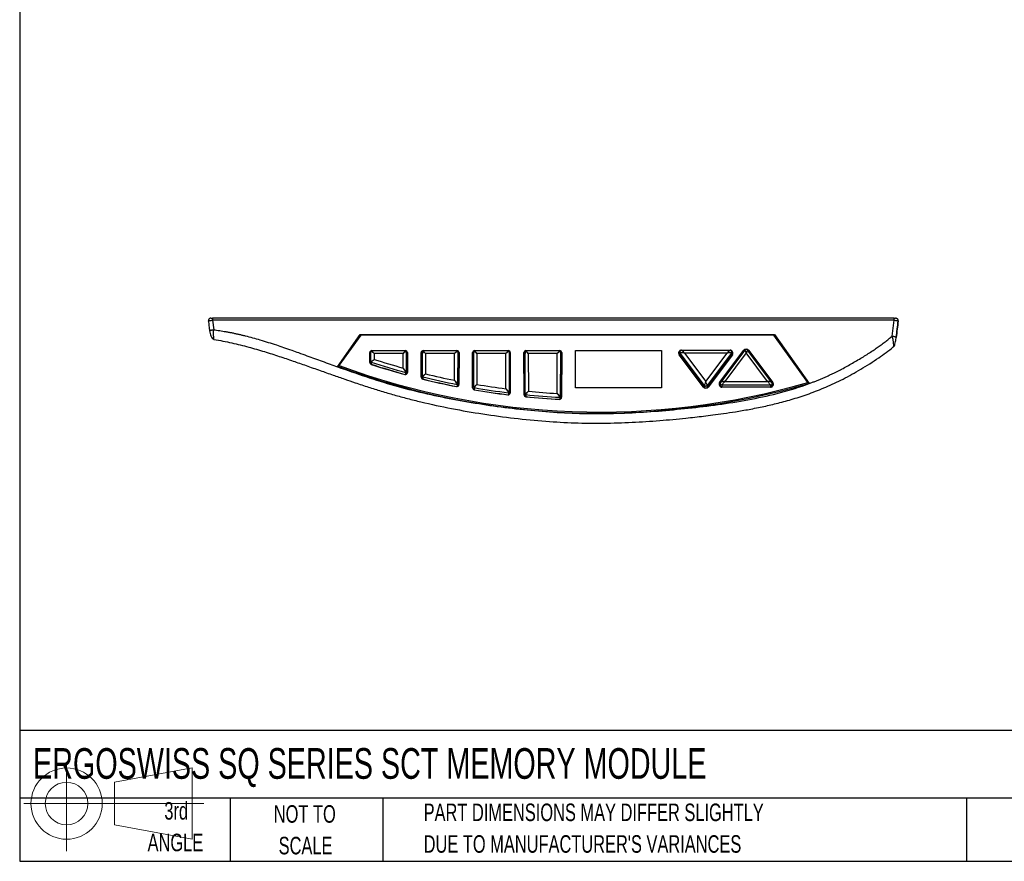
# Paper-space layout 'Sheet1(4)' of a CAD drawing. Header units: millimetres. Extents: x 13 to 546, y 13 to 419.
# Tile 1 of 4: x 13 to 250, y 13 to 216. Entities that reach past the tile are written whole.
import ezdxf

# ---------------------------------------------------------------- set-up
doc = ezdxf.new("R2010")
doc.units = ezdxf.units.MM
doc.layers.add('SLD-DEFPOINTS', color=7, linetype='Continuous')
doc.layers.add('TEXT', color=140, linetype='Continuous', lineweight=25)
doc.styles.add('SLDTEXTSTYLE0', font='TXT', dxfattribs={"width": 0.7})

# ---------------------------------------------------------------- blocks, each defined once
blk = doc.blocks.new('Block11')
at = {"color": 7, "linetype": 'Continuous', "lineweight": 18, "ltscale": 4}
for p, q in [((10.35, 21.24), (10.35, 0)), ((21.92, 16.67), (40.7, 20.13)), ((40.7, 20.13), (40.7, 2.93)), ((21.92, 6.38), (21.92, 16.67)), ((0, 11.53), (43.49, 11.53)), ((21.92, 6.38), (40.7, 2.93))]:
    blk.add_line(p, q, dxfattribs=at)
for radius in [8.6, 5.14]:
    blk.add_circle((10.35, 11.53), radius, dxfattribs=at)
blk = doc.blocks.new('Block12')
at = {"layer": 'SLD-DEFPOINTS', "ltscale": 4}
blk.add_blockref('Block11', (0, 0), dxfattribs=at)

psp = doc.layouts.new('Sheet1(4)')

# ---------------------------------------------------------------- linework, layer by layer
at = {"ltscale": 2}
for p, q in [((223.83, 143.83), (59.26, 143.83)), ((59.26, 143.83), (59.26, 143.34)), ((59.26, 143.34), (59.54, 141.04)), ((223.83, 143.34), (59.26, 143.34)), ((223.37, 139.5), (223.83, 143.34)), ((223.83, 143.34), (223.83, 143.83)), ((89.42, 132.11), (94.94, 139.89)), ((95.08, 139.77), (89.8, 132.39)), ((94.94, 139.89), (194.94, 139.89)), ((94.98, 139.63), (94.94, 139.89)), ((194.83, 139.77), (95.08, 139.77)), ((202.99, 128.29), (194.83, 139.77)), ((194.92, 139.65), (194.94, 139.89)), ((194.94, 139.89), (203.36, 128.06)), ((97.23, 133.14), (97.23, 135.52)), ((97.53, 133.29), (97.53, 135.84)), ((105.92, 135.95), (97.64, 135.95)), ((97.73, 136.02), (105.83, 136.02)), ((97.73, 136.02), (97.73, 135.95)), ((105.83, 135.95), (105.83, 136.02)), ((106.03, 135.84), (106.03, 130.81)), ((106.33, 135.52), (106.33, 130.73)), ((109.65, 129.61), (109.65, 135.52)), ((109.95, 129.75), (109.95, 135.84)), ((109.95, 135.84), (109.95, 135.34)), ((118.38, 135.95), (110.06, 135.95)), ((110.15, 136.02), (118.29, 136.02)), ((110.15, 136.02), (110.15, 135.95)), ((118.29, 135.95), (118.29, 136.02)), ((118.49, 135.84), (118.45, 127.91)), ((118.49, 135.84), (118.49, 135.34)), ((122.06, 127.03), (122.06, 135.52)), ((122.36, 127.16), (122.36, 135.84)), ((130.75, 135.95), (122.47, 135.95)), ((122.56, 136.02), (130.66, 136.02)), ((122.56, 136.02), (122.56, 135.95)), ((130.66, 135.95), (130.66, 136.02)), ((130.86, 135.84), (130.86, 125.93)), ((131.16, 135.52), (131.16, 125.83)), ((134.49, 125.34), (134.46, 135.52)), ((134.79, 125.47), (134.76, 135.84)), ((134.76, 135.84), (134.76, 135.34)), ((143.17, 135.95), (134.87, 135.95)), ((134.96, 136.02), (143.08, 136.02)), ((134.96, 136.02), (134.96, 135.95)), ((143.08, 135.95), (143.08, 136.02)), ((143.28, 135.84), (143.25, 124.84)), ((143.28, 135.84), (143.28, 135.34)), ((143.58, 135.52), (143.55, 124.73)), ((146.9, 136.02), (167.7, 136.02)), ((146.9, 127.05), (146.9, 136.02)), ((167.7, 136.02), (167.7, 127.05)), ((172.11, 135.64), (172.11, 135.65)), ((172.11, 135.64), (172.11, 135.15)), ((172.51, 136.12), (184.23, 136.12)), ((172.51, 136.12), (172.51, 136.05)), ((184.22, 136.05), (172.52, 136.05)), ((181.72, 128.28), (187.58, 136.09)), ((187.82, 136.14), (181.96, 128.34)), ((184.23, 136.05), (184.23, 136.12)), ((184.63, 135.15), (184.63, 135.64)), ((187.58, 135.82), (187.58, 136.09)), ((194.32, 128.34), (188.46, 136.14)), ((188.7, 136.09), (194.57, 128.28)), ((188.7, 136.09), (188.7, 135.82)), ((97.53, 133.29), (97.53, 132.79)), ((97.6, 133.19), (97.6, 132.7)), ((98.29, 135.32), (98.29, 133.89)), ((105.27, 135.32), (98.29, 135.32)), ((105.27, 131.8), (105.27, 135.32)), ((109.95, 129.25), (109.95, 135.34)), ((110.71, 135.32), (110.71, 130.39)), ((117.72, 135.32), (110.71, 135.32)), ((117.7, 128.84), (117.72, 135.32)), ((118.49, 135.34), (118.45, 127.42)), ((118.79, 135.52), (118.76, 127.82)), ((123.12, 135.32), (123.12, 127.84)), ((130.1, 135.32), (123.12, 135.32)), ((130.1, 126.81), (130.1, 135.32)), ((134.79, 124.98), (134.76, 135.34)), ((135.52, 135.32), (135.55, 126.19)), ((142.51, 135.32), (135.52, 135.32)), ((142.49, 125.66), (142.51, 135.32)), ((143.28, 135.34), (143.25, 124.35)), ((177.81, 127.21), (171.95, 135.02)), ((178.05, 127.6), (172.19, 135.41)), ((172.19, 135.41), (172.19, 134.92)), ((178.05, 127.11), (172.19, 134.92)), ((173.23, 135.42), (178.37, 128.57)), ((183.52, 135.42), (173.23, 135.42)), ((178.37, 128.57), (183.52, 135.42)), ((184.56, 135.41), (178.69, 127.6)), ((184.56, 134.92), (178.69, 127.11)), ((184.8, 135.02), (178.94, 127.21)), ((188.14, 135.43), (183, 128.58)), ((184.56, 135.41), (184.56, 134.92)), ((193.29, 128.58), (188.14, 135.43)), ((89.8, 132.19), (89.68, 132.02)), ((89.8, 132.11), (89.8, 132.39)), ((106.03, 130.81), (106.03, 130.32)), ((105.9, 130.72), (105.9, 130.24)), ((109.95, 129.75), (109.95, 129.25)), ((110.02, 129.65), (110.02, 129.16)), ((183, 128.58), (193.29, 128.58)), ((118.34, 127.82), (118.34, 127.33)), ((118.45, 127.91), (118.45, 127.42)), ((122.36, 127.16), (122.36, 126.66)), ((122.45, 127.06), (122.45, 126.57)), ((167.7, 127.05), (146.9, 127.05)), ((178.05, 127.6), (178.05, 127.11)), ((178.69, 127.6), (178.69, 127.11)), ((181.72, 128.01), (181.95, 128.32)), ((181.72, 128.28), (181.72, 128.01)), ((181.88, 128.09), (181.88, 127.6)), ((194, 127.69), (182.28, 127.69)), ((182.28, 127.69), (182.28, 127.2)), ((194, 127.2), (182.28, 127.2)), ((194, 127.18), (182.28, 127.18)), ((194, 127.69), (194, 127.2)), ((194.32, 128.33), (194.57, 128.01)), ((194.4, 128.1), (194.4, 128.09)), ((194.4, 127.6), (194.4, 128.09)), ((194.57, 128.01), (194.57, 128.28)), ((202.99, 128.29), (202.99, 128.02)), ((203.09, 127.97), (202.99, 128.11)), ((130.75, 125.83), (130.75, 125.34)), ((130.86, 125.93), (130.86, 125.44)), ((134.79, 125.47), (134.79, 124.98)), ((134.88, 125.37), (134.88, 124.88)), ((143.14, 124.74), (143.14, 124.25)), ((143.25, 124.84), (143.25, 124.35))]:
    psp.add_line(p, q, dxfattribs=at)
at = {"ltscale": 2, "flags": 128}
for points in [[(181.72, 128.01), (181.62, 127.84), (181.59, 127.73)], [(194.69, 127.73), (194.66, 127.84), (194.57, 128.01)], [(143.17, 124.25), (143.16, 124.25), (143.14, 124.25)]]:
    psp.add_lwpolyline(points, dxfattribs=at)
at = {"ltscale": 4}
for centre, radius, start, end in [((58.86, 143.23), 0.604, 185.688, 187.9415), ((97.73, 135.52), 0.496, 89.5648, 179.5581), ((97.72, 135.24), 0.492, 112.9988, 179.7731), ((105.83, 135.52), 0.496, 0.4419, 90.4352), ((105.84, 135.24), 0.492, 0.2269, 67.0012), ((110.14, 135.52), 0.496, 89.5647, 179.5696), ((110.14, 135.24), 0.492, 113.0074, 178.5715), ((118.29, 135.52), 0.496, 0.1904, 90.4378), ((118.3, 135.24), 0.493, 4.0222, 66.936), ((122.56, 135.52), 0.496, 89.5643, 179.5581), ((122.55, 135.24), 0.492, 112.9988, 179.7731), ((130.67, 135.52), 0.496, 0.4419, 90.4346), ((130.67, 135.24), 0.492, 0.2269, 67.0012), ((134.95, 135.52), 0.496, 89.5627, 179.763), ((134.95, 135.24), 0.493, 113.053, 176.3249), ((143.08, 135.52), 0.496, 0.3053, 90.4366), ((143.08, 135.24), 0.493, 3.0735, 66.9634), ((172.5, 135.43), 0.689, 89.2274, 216.5384), ((172.5, 135.15), 0.689, 126.3423, 168.0948), ((172.5, 135.64), 0.39, 180.0284, 216.9706), ((184.24, 135.43), 0.689, 323.4616, 90.7726), ((184.24, 135.64), 0.39, 323.029, 0.1111), ((184.25, 135.15), 0.689, 11.9155, 57.0897), ((188.14, 135.67), 0.706, 37.1269, 142.8731), ((188.14, 135.9), 0.4, 35.4586, 144.4368), ((97.63, 133.29), 0.0986, 180.2644, 252.3199), ((152.49, 302.23), 177.72, 252.0082, 254.8022), ((152.49, 302.33), 176.95, 252.1629, 254.5209), ((172.5, 135.15), 0.39, 180.0284, 216.9706), ((184.24, 135.15), 0.39, 323.0292, 359.9716), ((152.63, 302.6), 181.43, 249.7403, 286.1167), ((152.63, 302.32), 181.43, 249.7403, 286.1167), ((97.72, 133.15), 0.493, 180.2646, 252.3427), ((97.63, 132.79), 0.0986, 180.2644, 252.3199), ((152.49, 302.02), 178.03, 252.0315, 254.7598), ((152.49, 301.73), 177.72, 252.0082, 254.8022), ((105.93, 130.81), 0.0997, 254.3321, 359.4026), ((105.83, 130.73), 0.498, 254.2899, 359.4021), ((105.93, 130.32), 0.0974, 329.204, 359.9644), ((110.14, 129.61), 0.494, 180.3263, 256.543), ((110.05, 129.75), 0.0988, 180.3262, 256.5175), ((110.05, 129.26), 0.0988, 180.3262, 256.5175), ((152.57, 302.51), 178.01, 256.1735, 258.9133), ((152.57, 302.01), 178.01, 256.1735, 258.9133), ((152.57, 302.3), 178.32, 256.1986, 258.8743), ((152.57, 302.61), 177.24, 256.3403, 258.6538), ((118.26, 127.82), 0.498, 258.4077, 359.1922), ((118.36, 127.91), 0.0996, 258.4467, 359.1926), ((118.36, 127.42), 0.0977, 319.6893, 359.6716), ((122.56, 127.03), 0.495, 180.343, 260.6597), ((122.46, 127.16), 0.0989, 180.3427, 260.6324), ((122.46, 126.67), 0.0989, 180.3427, 260.6324), ((152.6, 302.71), 178.22, 260.2574, 262.9564), ((152.6, 302.22), 178.22, 260.2574, 262.9564), ((152.6, 302.51), 178.53, 260.2845, 262.9199), ((152.6, 302.82), 177.45, 260.437, 262.7142), ((152.62, 302.95), 177.58, 264.4848, 266.7299), ((178.37, 127.64), 0.706, 217.1269, 322.8731), ((178.37, 127.84), 0.403, 217.1274, 322.873), ((178.37, 127.35), 0.403, 217.1274, 322.873), ((182.27, 127.87), 0.689, 143.4616, 270.7726), ((182.28, 128.09), 0.397, 179.7936, 270.4623), ((182.28, 127.6), 0.397, 180.4182, 270.4592), ((194.01, 127.87), 0.689, 269.2274, 36.5384), ((194.01, 128.09), 0.397, 269.5411, 359.5818), ((194.01, 127.6), 0.397, 269.5411, 359.5818), ((130.67, 125.83), 0.497, 262.4577, 359.4846), ((130.76, 125.93), 0.0995, 262.4937, 359.485), ((130.76, 125.44), 0.0981, 309.1479, 359.8524), ((134.99, 125.35), 0.495, 180.5886, 264.7223), ((134.89, 125.47), 0.0991, 180.5884, 264.6928), ((134.89, 124.98), 0.0991, 180.5884, 264.6928), ((152.62, 302.84), 178.35, 264.2925, 266.9548), ((152.62, 302.35), 178.35, 264.2925, 266.9548), ((152.62, 302.63), 178.66, 264.3215, 266.9209), ((143.05, 124.73), 0.497, 266.4734, 359.3895), ((143.15, 124.84), 0.0993, 266.5074, 359.3899), ((143.15, 124.35), 0.0988, 288.5376, 359.5112)]:
    psp.add_arc(centre, radius, start, end, dxfattribs=at)
for centre, major_axis, ratio, start_param, end_param in [((98.29, 135.19), (0.759, -0.661), 0.099519, 1.657223, 3.22802), ((98.29, 135.19), (-0.659, 0.76), 0.086617, 4.811975, 6.170298), ((105.27, 135.19), (0.659, 0.76), 0.086617, 0.101686, 1.471211), ((105.27, 135.19), (0.759, 0.661), 0.099519, 6.196758, 7.767555), ((110.71, 135.19), (0.759, -0.661), 0.09952, 1.657188, 3.227985), ((110.71, 135.19), (-0.659, 0.76), 0.086622, 4.81194, 6.170251), ((117.72, 135.19), (0.662, 0.76), 0.08667, 0.102158, 1.471586), ((117.72, 135.19), (0.762, 0.66), 0.099522, 6.197142, 7.767938), ((123.12, 135.19), (0.759, -0.661), 0.099519, 1.657223, 3.22802), ((123.12, 135.19), (-0.659, 0.76), 0.086616, 4.811975, 6.208238), ((130.1, 135.19), (0.659, 0.76), 0.086618, 0.101686, 1.471211), ((130.1, 135.19), (0.759, 0.661), 0.09952, 6.196759, 7.767555), ((135.52, 135.19), (0.762, -0.661), 0.099522, 1.656911, 3.227707), ((135.52, 135.19), (-0.661, 0.76), 0.08666, 4.811669, 6.169884), ((142.51, 135.19), (0.66, 0.76), 0.086646, 0.101943, 1.471415), ((142.51, 135.19), (0.761, 0.661), 0.099521, 6.196967, 7.767763), ((173.23, 135.29), (-0.715, 0.759), 0.08733, 4.804918, 6.189921), ((183.52, 135.29), (0.715, 0.759), 0.08733, 0.082004, 1.478267), ((188.14, 135.3), (-0.319, 0.844), 0.05228, 4.850028, 6.316386), ((188.14, 135.3), (0.319, 0.844), 0.05228, 6.249985, 7.716343), ((173.23, 135.29), (1.04, -0.12), 0.125532, 1.585808, 3.156605), ((183.52, 135.29), (1.04, 0.12), 0.125532, 6.268164, 7.83897), ((178.37, 128.43), (0.319, 0.844), 0.05228, 1.433157, 3.004015), ((178.37, 128.43), (-0.319, 0.844), 0.05228, 3.279232, 4.850028), ((183, 128.44), (1.04, 0.12), 0.125532, 1.555784, 3.022142), ((183, 128.44), (0.715, 0.759), 0.08733, 1.478267, 3.049079), ((193.29, 128.44), (-0.715, 0.759), 0.08733, 3.234122, 4.804918), ((193.29, 128.44), (1.04, -0.12), 0.125532, 0.119451, 1.585808), ((183, 128.44), (1.04, 0.12), 0.125532, 3.022142, 3.126581), ((193.29, 128.44), (1.04, -0.12), 0.125532, 0.015012, 0.119451)]:
    psp.add_ellipse(centre, major_axis=major_axis, ratio=ratio, start_param=start_param, end_param=end_param, dxfattribs=at)
at = {"ltscale": 2}
for points, knots in [([(58.89, 143.83), (58.85, 143.83), (58.76, 143.82), (58.63, 143.79), (58.52, 143.73), (58.42, 143.65), (58.34, 143.55), (58.28, 143.43), (58.25, 143.29), (58.25, 143.2), (58.25, 143.16)], [0, 0, 0, 0, 0.117263, 0.242062, 0.371122, 0.500449, 0.626661, 0.74986, 0.874077, 1, 1, 1, 1]), ([(58.26, 143.15), (58.25, 143.15), (58.24, 143.16), (58.26, 143.17), (58.27, 143.18)], [0, 0, 0, 0, 0.785969, 1, 1, 1, 1]), ([(58.26, 143.19), (58.31, 142.79), (58.41, 141.98), (58.5, 141.18), (58.55, 140.78)], [0, 0, 0, 0, 0.5004315, 1, 1, 1, 1]), ([(58.27, 143.18), (58.27, 143.18), (58.29, 143.2), (58.37, 143.22), (58.49, 143.25), (58.65, 143.27), (58.83, 143.3), (59.04, 143.32), (59.19, 143.33), (59.26, 143.34)], [0, 0, 0, 0, 0.105951, 0.252387, 0.400088, 0.548935, 0.698738, 0.849193, 1, 1, 1, 1]), ([(58.9, 143.83), (58.91, 143.83), (58.92, 143.83), (58.96, 143.83), (59.01, 143.83), (59.09, 143.83), (59.17, 143.83), (59.23, 143.83), (59.26, 143.83)], [0, 0, 0, 0, 0.099186, 0.202116, 0.396939, 0.60044, 0.79921, 1, 1, 1, 1]), ([(223.83, 143.83), (223.86, 143.83), (223.92, 143.83), (224, 143.83), (224.08, 143.83), (224.13, 143.83), (224.16, 143.83), (224.17, 143.83)], [0, 0, 0, 0, 0.215797, 0.438976, 0.651481, 0.876721, 1, 1, 1, 1]), ([(223.83, 143.34), (223.9, 143.33), (224.05, 143.32), (224.25, 143.3), (224.44, 143.27), (224.6, 143.25), (224.72, 143.22), (224.8, 143.2), (224.82, 143.18), (224.82, 143.18)], [0, 0, 0, 0, 0.150103, 0.299847, 0.44892, 0.597006, 0.743941, 0.889584, 1, 1, 1, 1]), ([(224.84, 143.16), (224.84, 143.22), (224.84, 143.33), (224.78, 143.51), (224.67, 143.66), (224.52, 143.77), (224.36, 143.82), (224.23, 143.83), (224.18, 143.83), (224.17, 143.83)], [0, 0, 0, 0, 0.148215, 0.304306, 0.476524, 0.653939, 0.814839, 0.940036, 1, 1, 1, 1]), ([(224.35, 139.23), (224.43, 139.89), (224.59, 141.21), (224.75, 142.53), (224.83, 143.19)], [0, 0, 0, 0, 0.499291, 1, 1, 1, 1]), ([(224.83, 143.15), (224.75, 142.49), (224.59, 141.17), (224.43, 139.85), (224.35, 139.19)], [0, 0, 0, 0, 0.50102, 1, 1, 1, 1]), ([(224.82, 143.18), (224.83, 143.17), (224.84, 143.16), (224.83, 143.15), (224.83, 143.15)], [0, 0, 0, 0, 0.191724, 1, 1, 1, 1]), ([(58.55, 140.77), (58.56, 140.79), (58.58, 140.81), (58.66, 140.85), (58.78, 140.9), (58.94, 140.94), (59.12, 140.98), (59.32, 141.02), (59.46, 141.03), (59.54, 141.04)], [0, 0, 0, 0, 0.121826, 0.268327, 0.41436, 0.560393, 0.706894, 0.853528, 1, 1, 1, 1]), ([(58.55, 140.79), (58.58, 140.57), (58.64, 140.14), (58.83, 139.51), (59.08, 139.08), (59.36, 138.82), (59.53, 138.75), (59.62, 138.71)], [0, 0, 0, 0, 0.250893, 0.498186, 0.749052, 0.874201, 1, 1, 1, 1]), ([(59.61, 138.71), (59.6, 138.76), (59.58, 138.84), (59.56, 139.08), (59.54, 139.39), (59.53, 139.77), (59.53, 140.18), (59.53, 140.61), (59.53, 140.9), (59.54, 141.04)], [0, 0, 0, 0, 0.145721, 0.29077, 0.434708, 0.577271, 0.718816, 0.859726, 1, 1, 1, 1]), ([(59.54, 141.04), (59.78, 141.01), (60.26, 140.95), (61, 140.84), (61.74, 140.72), (62.49, 140.59), (63.25, 140.45), (64.02, 140.3), (64.8, 140.13), (65.59, 139.96), (66.38, 139.77), (68.1, 139.35), (70.88, 138.58), (73.95, 137.61), (76.49, 136.75), (78.27, 136.13), (80.15, 135.46), (82.6, 134.58), (85.15, 133.65), (87.6, 132.76), (88.83, 132.32), (89.42, 132.11)], [0, 0, 0, 0, 0.023368, 0.047068, 0.071103, 0.095479, 0.120198, 0.145264, 0.170681, 0.196452, 0.222582, 0.249072, 0.366597, 0.499033, 0.557908, 0.624423, 0.679369, 0.749833, 0.875036, 0.939917, 1, 1, 1, 1]), ([(59.61, 138.71), (61.05, 138.45), (63.87, 137.93), (67.93, 136.9), (71.74, 135.8), (75.31, 134.65), (78.65, 133.52), (81.94, 132.37), (85.15, 131.23), (88.26, 130.13), (91.09, 129.14), (93.93, 128.17), (96.87, 127.2), (100, 126.21), (103.15, 125.29), (106.34, 124.42), (110.95, 123.27), (117.01, 121.97), (124.54, 120.67), (132.13, 119.64), (139.53, 118.92), (146.71, 118.52), (153.66, 118.44), (160.51, 118.66), (167.15, 119.09), (172.19, 119.56), (175.71, 119.94), (177.88, 120.19), (180.19, 120.47), (182.76, 120.82), (185.68, 121.26), (188.94, 121.82), (192.36, 122.5), (195.92, 123.34), (199.56, 124.34), (203.42, 125.6), (207.45, 127.18), (211.62, 129.14), (215.88, 131.51), (219.97, 134.06), (222.49, 135.99), (223.65, 136.88)], [0, 0, 0, 0, 0.025815, 0.050345, 0.073615, 0.095623, 0.116351, 0.135779, 0.156987, 0.176372, 0.193937, 0.209688, 0.229316, 0.248359, 0.267587, 0.287011, 0.306638, 0.351165, 0.396077, 0.441007, 0.485914, 0.5267, 0.567454, 0.608103, 0.647215, 0.684329, 0.697096, 0.709603, 0.722725, 0.737932, 0.755242, 0.77465, 0.796152, 0.816691, 0.838857, 0.862664, 0.888088, 0.915129, 0.943813, 0.974121, 1, 1, 1, 1]), ([(203.36, 128.06), (203.62, 128.15), (204.14, 128.35), (204.92, 128.65), (205.69, 128.96), (206.45, 129.28), (207.21, 129.61), (207.96, 129.95), (209.29, 130.57), (211.26, 131.56), (213.83, 132.98), (216.36, 134.48), (218.34, 135.74), (219.78, 136.72), (220.75, 137.41), (221.68, 138.11), (222.55, 138.8), (223.1, 139.27), (223.37, 139.5)], [0, 0, 0, 0, 0.0361425, 0.0721258, 0.1079557, 0.1436385, 0.1791801, 0.2145867, 0.2498646, 0.3693813, 0.499705, 0.6302495, 0.7501021, 0.8040512, 0.8559847, 0.9059315, 0.9539244, 1, 1, 1, 1]), ([(223.37, 139.5), (223.43, 139.17), (223.55, 138.55), (223.63, 137.92), (223.66, 137.65), (223.67, 137.49), (223.69, 137.26), (223.69, 137), (223.67, 136.91), (223.66, 136.87)], [0, 0, 0, 0, 0.302983, 0.560551, 0.599272, 0.603618, 0.739176, 0.882277, 1, 1, 1, 1]), ([(223.37, 139.5), (223.44, 139.49), (223.58, 139.47), (223.78, 139.44), (223.96, 139.4), (224.12, 139.35), (224.24, 139.31), (224.32, 139.27), (224.34, 139.24), (224.35, 139.23)], [0, 0, 0, 0, 0.146755, 0.29367, 0.440453, 0.58677, 0.733087, 0.879871, 1, 1, 1, 1]), ([(223.65, 136.81), (223.75, 136.93), (223.93, 137.15), (224.09, 137.63), (224.23, 138.31), (224.31, 138.89), (224.35, 139.23)], [0, 0, 0, 0, 0.198251, 0.367582, 0.631919, 1, 1, 1, 1]), ([(97.66, 135.94), (97.66, 135.94), (97.65, 135.95), (97.61, 135.95), (97.57, 135.93), (97.54, 135.9), (97.53, 135.86), (97.53, 135.84), (97.53, 135.84)], [0, 0, 0, 0, 0.068923, 0.288459, 0.49724, 0.704734, 0.894408, 1, 1, 1, 1]), ([(106.03, 135.84), (106.03, 135.85), (106.03, 135.88), (106, 135.92), (105.96, 135.94), (105.93, 135.95), (105.91, 135.95), (105.9, 135.95)], [0, 0, 0, 0, 0.2196428, 0.4365951, 0.6629258, 0.8510071, 1, 1, 1, 1]), ([(110.08, 135.94), (110.08, 135.94), (110.06, 135.95), (110.03, 135.95), (109.99, 135.93), (109.96, 135.9), (109.95, 135.86), (109.95, 135.84), (109.95, 135.84)], [0, 0, 0, 0, 0.069166, 0.288698, 0.497472, 0.704958, 0.894614, 1, 1, 1, 1]), ([(118.49, 135.84), (118.49, 135.85), (118.49, 135.88), (118.46, 135.92), (118.42, 135.94), (118.39, 135.95), (118.37, 135.95), (118.36, 135.95)], [0, 0, 0, 0, 0.219456, 0.436321, 0.66221, 0.850135, 1, 1, 1, 1]), ([(122.5, 135.94), (122.49, 135.94), (122.48, 135.95), (122.45, 135.95), (122.41, 135.93), (122.38, 135.9), (122.36, 135.86), (122.36, 135.84), (122.36, 135.84)], [0, 0, 0, 0, 0.068923, 0.288457, 0.497236, 0.704728, 0.894401, 1, 1, 1, 1]), ([(130.86, 135.84), (130.86, 135.85), (130.86, 135.88), (130.83, 135.92), (130.8, 135.94), (130.76, 135.95), (130.74, 135.95), (130.73, 135.95)], [0, 0, 0, 0, 0.219645, 0.436598, 0.66293, 0.851012, 1, 1, 1, 1]), ([(134.89, 135.94), (134.88, 135.94), (134.87, 135.95), (134.84, 135.95), (134.8, 135.93), (134.77, 135.9), (134.76, 135.86), (134.76, 135.84), (134.76, 135.84)], [0, 0, 0, 0, 0.071085, 0.2905779, 0.4993037, 0.7067307, 0.8962449, 1, 1, 1, 1]), ([(143.28, 135.84), (143.28, 135.85), (143.27, 135.88), (143.25, 135.92), (143.21, 135.94), (143.17, 135.95), (143.16, 135.95), (143.15, 135.95)], [0, 0, 0, 0, 0.2195413, 0.4364461, 0.6625365, 0.8505324, 1, 1, 1, 1]), ([(172.54, 136.05), (172.52, 136.05), (172.47, 136.05), (172.36, 136.02), (172.24, 135.95), (172.15, 135.83), (172.11, 135.72), (172.11, 135.66), (172.11, 135.64)], [0, 0, 0, 0, 0.062529, 0.277992, 0.483684, 0.704284, 0.93762, 1, 1, 1, 1]), ([(184.63, 135.64), (184.63, 135.69), (184.62, 135.8), (184.54, 135.92), (184.44, 136), (184.34, 136.04), (184.26, 136.05), (184.22, 136.05), (184.21, 136.05)], [0, 0, 0, 0, 0.233811, 0.455653, 0.647881, 0.808033, 0.948031, 1, 1, 1, 1]), ([(223.66, 136.87), (223.66, 136.85), (223.66, 136.83), (223.65, 136.82), (223.65, 136.82)], [0, 0, 0, 0, 0.689756, 1, 1, 1, 1]), ([(97.53, 133.29), (97.53, 133.31), (97.55, 133.34), (97.64, 133.43), (97.7, 133.48), (97.92, 133.65), (98.11, 133.78), (98.29, 133.89)], [0, 0, 0, 0, 0.25, 0.25, 0.5, 0.5, 1, 1, 1, 1]), ([(97.6, 133.19), (97.6, 133.21), (97.62, 133.25), (97.7, 133.35), (97.76, 133.41), (97.95, 133.61), (98.12, 133.76), (98.29, 133.89)], [0, 0, 0, 0, 0.25, 0.25, 0.5, 0.5, 1, 1, 1, 1]), ([(89.42, 132.11), (91.69, 131.29), (93.97, 130.49), (98.55, 128.97), (100.86, 128.25), (105.51, 126.93), (107.84, 126.33), (112.55, 125.24), (114.92, 124.74), (122.04, 123.38), (126.83, 122.65), (134.03, 121.8), (136.44, 121.55), (141.26, 121.15), (143.67, 121), (148.5, 120.82), (150.92, 120.78), (155.76, 120.82), (158.17, 120.89), (163.01, 121.12), (165.42, 121.29), (170.24, 121.7), (172.65, 121.94), (177.46, 122.47), (179.86, 122.77), (184.64, 123.45), (187.03, 123.84), (194.14, 125.2), (198.81, 126.38), (203.36, 128.06)], [0, 0, 0, 0, 0.0625, 0.0625, 0.125, 0.125, 0.1875, 0.1875, 0.25, 0.25, 0.375, 0.375, 0.4375, 0.4375, 0.5, 0.5, 0.5625, 0.5625, 0.625, 0.625, 0.6875, 0.6875, 0.75, 0.75, 0.8125, 0.8125, 0.875, 0.875, 1, 1, 1, 1]), ([(105.9, 130.72), (105.9, 130.74), (105.87, 130.8), (105.79, 130.97), (105.73, 131.07), (105.55, 131.37), (105.41, 131.6), (105.27, 131.8)], [0, 0, 0, 0, 0.25, 0.25, 0.5, 0.5, 1, 1, 1, 1]), ([(106.03, 130.81), (106.03, 130.84), (106, 130.9), (105.89, 131.05), (105.82, 131.14), (105.6, 131.42), (105.43, 131.62), (105.27, 131.8)], [0, 0, 0, 0, 0.25, 0.25, 0.5, 0.5, 1, 1, 1, 1]), ([(109.95, 129.75), (109.95, 129.77), (109.97, 129.8), (110.06, 129.89), (110.12, 129.95), (110.34, 130.13), (110.53, 130.27), (110.71, 130.39)], [0, 0, 0, 0, 0.25, 0.25, 0.5, 0.5, 1, 1, 1, 1]), ([(110.02, 129.65), (110.02, 129.67), (110.05, 129.71), (110.13, 129.81), (110.18, 129.88), (110.38, 130.09), (110.55, 130.24), (110.71, 130.39)], [0, 0, 0, 0, 0.25, 0.25, 0.5, 0.5, 1, 1, 1, 1]), ([(118.34, 127.82), (118.34, 127.84), (118.31, 127.9), (118.22, 128.05), (118.17, 128.14), (117.98, 128.43), (117.84, 128.64), (117.7, 128.84)], [0, 0, 0, 0, 0.25, 0.25, 0.5, 0.5, 1, 1, 1, 1]), ([(118.45, 127.91), (118.45, 127.93), (118.42, 127.99), (118.32, 128.13), (118.25, 128.21), (118.04, 128.47), (117.86, 128.66), (117.7, 128.84)], [0, 0, 0, 0, 0.25, 0.25, 0.5, 0.5, 1, 1, 1, 1]), ([(122.36, 127.16), (122.36, 127.18), (122.39, 127.21), (122.48, 127.31), (122.54, 127.37), (122.69, 127.5), (122.77, 127.57), (122.94, 127.7), (123.03, 127.77), (123.12, 127.84)], [0, 0, 0, 0, 0.25, 0.25, 0.5, 0.5, 0.75, 0.75, 1, 1, 1, 1]), ([(122.45, 127.06), (122.45, 127.08), (122.47, 127.12), (122.55, 127.23), (122.61, 127.3), (122.74, 127.45), (122.81, 127.52), (122.96, 127.68), (123.04, 127.76), (123.12, 127.84)], [0, 0, 0, 0, 0.25, 0.25, 0.5, 0.5, 0.75, 0.75, 1, 1, 1, 1]), ([(130.75, 125.83), (130.75, 125.86), (130.72, 125.91), (130.64, 126.05), (130.58, 126.14), (130.39, 126.42), (130.25, 126.62), (130.1, 126.81)], [0, 0, 0, 0, 0.25, 0.25, 0.5, 0.5, 1, 1, 1, 1]), ([(130.86, 125.93), (130.86, 125.95), (130.83, 126), (130.73, 126.13), (130.67, 126.21), (130.45, 126.46), (130.27, 126.64), (130.1, 126.81)], [0, 0, 0, 0, 0.25, 0.25, 0.5, 0.5, 1, 1, 1, 1]), ([(134.79, 125.47), (134.79, 125.49), (134.82, 125.53), (134.91, 125.64), (134.97, 125.7), (135.12, 125.84), (135.2, 125.91), (135.37, 126.05), (135.46, 126.12), (135.55, 126.19)], [0, 0, 0, 0, 0.25, 0.25, 0.5, 0.5, 0.75, 0.75, 1, 1, 1, 1]), ([(134.88, 125.37), (134.88, 125.39), (134.91, 125.44), (134.99, 125.55), (135.04, 125.63), (135.17, 125.78), (135.24, 125.86), (135.39, 126.03), (135.47, 126.11), (135.55, 126.19)], [0, 0, 0, 0, 0.25, 0.25, 0.5, 0.5, 0.75, 0.75, 1, 1, 1, 1]), ([(181.97, 128.35), (181.96, 128.33), (181.92, 128.28), (181.89, 128.19), (181.88, 128.12), (181.88, 128.09)], [0, 0, 0, 0, 0.220731, 0.665323, 1, 1, 1, 1]), ([(194.4, 128.09), (194.4, 128.14), (194.39, 128.22), (194.34, 128.3), (194.32, 128.34), (194.31, 128.35)], [0, 0, 0, 0, 0.546476, 0.85909, 1, 1, 1, 1]), ([(143.14, 124.74), (143.14, 124.76), (143.12, 124.81), (143.04, 124.95), (142.98, 125.03), (142.85, 125.2), (142.78, 125.29), (142.64, 125.48), (142.56, 125.57), (142.49, 125.66)], [0, 0, 0, 0, 0.25, 0.25, 0.5, 0.5, 0.75, 0.75, 1, 1, 1, 1]), ([(143.25, 124.84), (143.25, 124.86), (143.22, 124.91), (143.12, 125.03), (143.06, 125.1), (142.91, 125.26), (142.83, 125.34), (142.66, 125.5), (142.58, 125.58), (142.49, 125.66)], [0, 0, 0, 0, 0.25, 0.25, 0.5, 0.5, 0.75, 0.75, 1, 1, 1, 1])]:
    psp.add_open_spline(points, degree=3, knots=knots, dxfattribs=at)
at = {"layer": 'TEXT', "ltscale": 2}
for p, q in [((12.7, 419.1), (12.7, 12.7)), ((546.1, 44.25), (12.7, 44.25)), ((546.1, 27.94), (12.7, 27.94)), ((63.5, 27.94), (63.5, 12.7)), ((100.42, 27.94), (100.42, 12.7)), ((241.29, 27.94), (241.29, 12.7)), ((12.7, 12.7), (546.1, 12.7))]:
    psp.add_line(p, q, dxfattribs=at)

# ---------------------------------------------------------------- block references
at = {"layer": 'SLD-DEFPOINTS', "ltscale": 2}
psp.add_blockref('Block12', (13.68, 15.11), dxfattribs=at)

# ---------------------------------------------------------------- texts
at = {"layer": 'TEXT', "ltscale": 4, "style": 'SLDTEXTSTYLE0'}
for s, insert, char_height, attachment_point in [('ERGOSWISS SQ SERIES SCT MEMORY MODULE', (15.93, 40.03), 7.4083, 1), ('3rd', (50.49, 27), 4.233, 2), ('NOT TO', (81.54, 26.25), 4.233, 2), ('PART DIMENSIONS MAY DIFFER SLIGHTLY', (110.24, 26.64), 4.2333, 1), ('ANGLE', (50.3, 19.36), 4.233, 2), ("DUE TO MANUFACTURER'S VARIANCES", (110.24, 19), 4.2333, 1), ('SCALE', (81.73, 18.61), 4.233, 2)]:
    psp.add_mtext(s, dxfattribs=dict(at, insert=insert, char_height=char_height, attachment_point=attachment_point))

doc.saveas('drawing.dxf')
